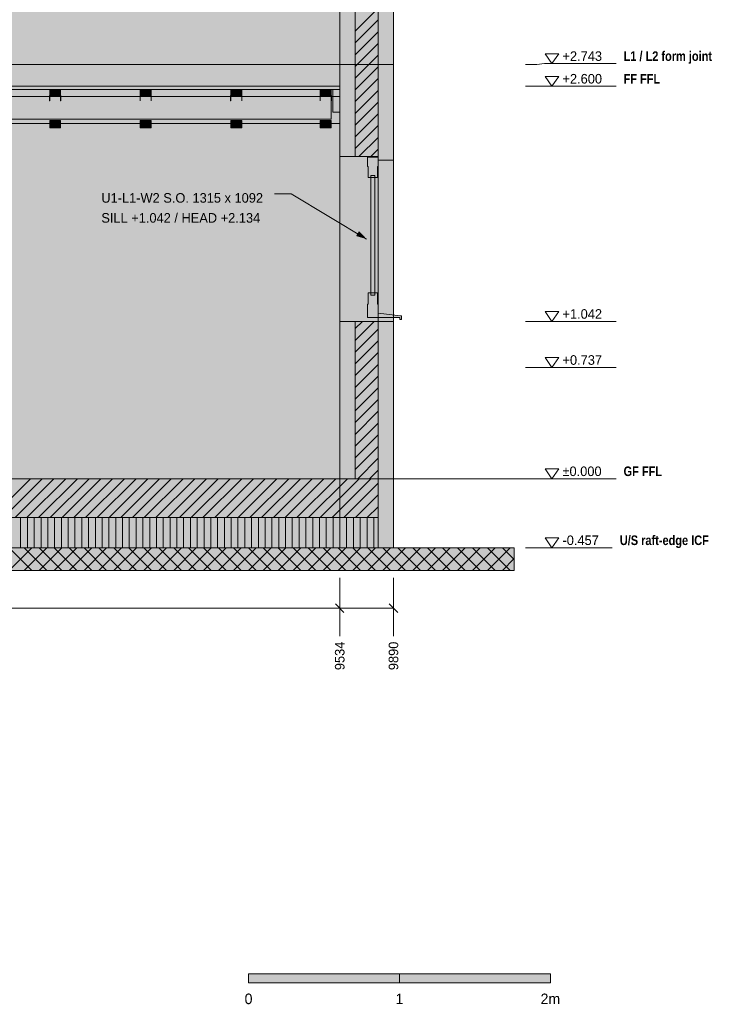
# Model space of a CAD drawing. Header units: millimetres. Extents: x -1634 to 12280, y -3482 to 9585.
# Tile 14 of 15: x 7414 to 12096, y -3482 to 3040. Entities that reach past the tile are written whole.
import ezdxf
from ezdxf.enums import TextEntityAlignment as Align

# ---------------------------------------------------------------- set-up
doc = ezdxf.new("R2010")
doc.units = ezdxf.units.MM
doc.linetypes.add('DASHED', pattern=[1.524, 1.27, -0.254])
for name, color, linetype in [('FILL-C_BDBDBF', 7, 'Continuous'), ('FILL-EPS', 7, 'Continuous'), ('FILL-INK', 7, 'Continuous'), ('FILL-LIGHT', 7, 'Continuous'), ('FILL-MASONRY_FILL', 7, 'Continuous'), ('FILL-STEEL_GREY', 7, 'Continuous'), ('FILL-TIMBER', 7, 'Continuous'), ('FILL-WHITE', 7, 'Continuous'), ('LINE-C_BF9E33', 7, 'Continuous'), ('LINE-CORE', 7, 'Continuous'), ('LINE-INK', 7, 'Continuous'), ('LINE-STEEL-DASH', 7, 'DASHED'), ('LINE-STEEL_GREY', 7, 'Continuous'), ('LINE-TIMBER_DK', 7, 'Continuous'), ('TEXT-INK', 7, 'Continuous'), ('TEXT-STEEL', 7, 'Continuous')]:
    doc.layers.add(name, color=color, linetype=linetype)
doc.styles.add('OpenSansCondensed-Bold', font='OpenSansCondensed-Bold.ttf')

msp = doc.modelspace()

# ---------------------------------------------------------------- hatches: boundary and pattern name
at = {"layer": 'FILL-C_BDBDBF', "true_color": 0xbdbdbf}
h = msp.add_hatch(color=9, dxfattribs=at)
h.dxf.hatch_style = 1
h.paths.add_polyline_path([(9663.5, 3480.2), (9714.5, 3480.2), (9788.4, 3480.2), (9788.4, 2134.1), (9636, 2134.1), (9636, 3480.2), (9661.8, 3480.2)])
h = msp.add_hatch(color=9, dxfattribs=at)
h.dxf.hatch_style = 1
h.paths.add_polyline_path([(9636, 0), (9636, 1041.8), (9694.5, 1041.8), (9697.6, 1041.8), (9761.9, 1041.8), (9788.4, 1041.8), (9788.4, -457.2), (9788.4, -322.5), (9788.4, 0), (9701, 0)])
at = {"layer": 'FILL-EPS', "true_color": 0xccffff}
h = msp.add_hatch(color=7, dxfattribs=at)
h.dxf.hatch_style = 1
h.paths.add_polyline_path([(9534.4, 2743.2), (9534.4, 3347.1), (9534.4, 3480.2), (9636, 3480.2), (9636, 2134.1), (9629.4, 2134.1), (9534.4, 2134.1), (9534.4, 2265.8), (9534.4, 2419.5), (9534.4, 2550.4)])
h = msp.add_hatch(color=7, dxfattribs=at)
h.dxf.hatch_style = 1
h.paths.add_polyline_path([(9890, 3480.2), (9890, 2991.2), (9890, 2743.2), (9890, 2209.6), (9890, 2109.1), (9826.4, 2109.1), (9789.5, 2109.1), (9789.5, 2118.1), (9789.5, 2134.1), (9788.4, 2134.1), (9788.4, 3480.2), (9839.7, 3480.2)])
h = msp.add_hatch(color=7, dxfattribs=at)
h.dxf.hatch_style = 1
h.paths.add_polyline_path([(9534.4, 682.1), (9534.4, 1041.8), (9636, 1041.8), (9636, 0), (9534.4, 0)])
h = msp.add_hatch(color=7, dxfattribs=at)
h.dxf.hatch_style = 1
h.paths.add_polyline_path([(9890, 1041.8), (9890, 825.6), (9890, 0), (9890, -134.7), (9890, -457.2), (9818.3, -457.2), (9788.4, -457.2), (9788.4, 1041.8), (9853.1, 1041.8)])
at = {"layer": 'FILL-INK', "true_color": 0x1a1a1a}
h = msp.add_hatch(color=250, dxfattribs=at)
h.dxf.hatch_style = 1
h.paths.add_polyline_path([(7612.6, 2503), (7612.4, 2503), (7611.4, 2503), (7611.4, 2509.4), (7611.4, 2538.6), (7611.6, 2538.6), (7612.6, 2538.6), (7612.6, 2509.4)])
h = msp.add_hatch(color=250, dxfattribs=at)
h.dxf.hatch_style = 1
h.paths.add_polyline_path([(7685.8, 2503), (7685.6, 2503), (7684.6, 2503), (7684.6, 2509.4), (7684.6, 2538.6), (7684.8, 2538.6), (7685.8, 2538.6), (7685.8, 2509.4)])
h = msp.add_hatch(color=250, dxfattribs=at)
h.dxf.hatch_style = 1
h.paths.add_polyline_path([(8212.6, 2503), (8212.4, 2503), (8211.4, 2503), (8211.4, 2509.4), (8211.4, 2538.6), (8211.6, 2538.6), (8212.6, 2538.6), (8212.6, 2509.4)])
h = msp.add_hatch(color=250, dxfattribs=at)
h.dxf.hatch_style = 1
h.paths.add_polyline_path([(8285.8, 2503), (8285.6, 2503), (8284.6, 2503), (8284.6, 2509.4), (8284.6, 2538.6), (8284.8, 2538.6), (8285.8, 2538.6), (8285.8, 2509.4)])
h = msp.add_hatch(color=250, dxfattribs=at)
h.dxf.hatch_style = 1
h.paths.add_polyline_path([(8812.6, 2503), (8812.4, 2503), (8811.4, 2503), (8811.4, 2509.4), (8811.4, 2538.6), (8811.6, 2538.6), (8812.6, 2538.6), (8812.6, 2509.4)])
h = msp.add_hatch(color=250, dxfattribs=at)
h.dxf.hatch_style = 1
h.paths.add_polyline_path([(8885.8, 2503), (8885.6, 2503), (8884.6, 2503), (8884.6, 2509.4), (8884.6, 2538.6), (8884.8, 2538.6), (8885.8, 2538.6), (8885.8, 2509.4)])
h = msp.add_hatch(color=250, dxfattribs=at)
h.dxf.hatch_style = 1
h.paths.add_polyline_path([(9405.2, 2503), (9404.2, 2503), (9404.2, 2509.4), (9404.2, 2538.6), (9404.4, 2538.6), (9405.4, 2538.6), (9405.4, 2509.4), (9405.4, 2503)])
h = msp.add_hatch(color=250, dxfattribs=at)
h.dxf.hatch_style = 1
h.paths.add_polyline_path([(9478.4, 2503), (9477.4, 2503), (9477.4, 2509.4), (9477.4, 2538.6), (9477.6, 2538.6), (9478.6, 2538.6), (9478.6, 2509.4), (9478.6, 2503)])
at = {"layer": 'FILL-INK', "true_color": 0x1a1a1f}
h = msp.add_hatch(color=250, dxfattribs=at)
h.dxf.hatch_style = 1
h.paths.add_polyline_path([(9712.2, 1587.7), (9642.4, 1607.4), (9662, 1640)])
at = {"layer": 'FILL-INK', "true_color": 0x14141a}
h = msp.add_hatch(color=250, dxfattribs=at)
h.dxf.hatch_style = 1
h.paths.add_polyline_path([(8929.9, -3340.4), (9929.9, -3340.4), (9929.9, -3280.4), (8929.9, -3280.4)])
at = {"layer": 'FILL-LIGHT', "true_color": 0xcccccf}
h = msp.add_hatch(color=254, dxfattribs=at)
h.dxf.hatch_style = 1
h.paths.add_polyline_path([(6779.6, -257.2), (101.6, -257.2), (101.6, -79.9), (101.6, 0), (3110.4, 0), (9788.4, 0), (9788.4, -177.3), (9788.4, -257.2)])
at = {"layer": 'FILL-MASONRY_FILL', "true_color": 0xe0d9cc}
h = msp.add_hatch(color=254, dxfattribs=at)
h.dxf.hatch_style = 1
h.paths.add_polyline_path([(6650.6, -607.2), (-800, -607.2), (-800, -509.9), (-800, -457.2), (3239.4, -457.2), (10690, -457.2), (10690, -554.5), (10690, -607.2)])
at = {"layer": 'FILL-STEEL_GREY', "true_color": 0x737378}
h = msp.add_hatch(color=8, dxfattribs=at)
h.dxf.hatch_style = 1
h.paths.add_polyline_path([(355.6, 2579.9), (355.6, 2600), (1450.8, 2600), (1555.6, 2600), (3746, 2600), (3955.6, 2600), (6146, 2600), (6355.6, 2600), (8546, 2600), (8755.6, 2600), (9466.4, 2600), (9534.4, 2600), (9534.4, 2598.1), (9534.4, 2578), (8823.6, 2578), (8755.6, 2578), (6565.2, 2578), (6355.6, 2578), (4165.2, 2578), (3955.6, 2578), (1765.2, 2578), (1555.6, 2578), (460.4, 2578), (355.6, 2578)])
at = {"layer": 'FILL-TIMBER', "true_color": 0xedd6a8}
h = msp.add_hatch(color=41, dxfattribs=at)
h.dxf.hatch_style = 1
h.paths.add_polyline_path([(7684.6, 2578), (7684.6, 2544.8), (7684.6, 2531), (7663.4, 2531), (7612.6, 2531), (7612.6, 2564.2), (7612.6, 2578), (7633.8, 2578)])
h = msp.add_hatch(color=41, dxfattribs=at)
h.dxf.hatch_style = 1
h.paths.add_polyline_path([(8284.6, 2578), (8284.6, 2544.8), (8284.6, 2531), (8263.4, 2531), (8212.6, 2531), (8212.6, 2564.2), (8212.6, 2578), (8233.8, 2578)])
h = msp.add_hatch(color=41, dxfattribs=at)
h.dxf.hatch_style = 1
h.paths.add_polyline_path([(8884.6, 2544.8), (8884.6, 2531), (8863.4, 2531), (8812.6, 2531), (8812.6, 2564.2), (8812.6, 2578), (8833.8, 2578), (8884.6, 2578)])
h = msp.add_hatch(color=41, dxfattribs=at)
h.dxf.hatch_style = 1
h.paths.add_polyline_path([(9477.4, 2544.8), (9477.4, 2531), (9456.2, 2531), (9405.4, 2531), (9405.4, 2564.2), (9405.4, 2578), (9426.6, 2578), (9477.4, 2578)])
h = msp.add_hatch(color=41, dxfattribs=at)
h.dxf.hatch_style = 1
h.paths.add_polyline_path([(9534.4, 2578), (9534.4, 2471.7), (9534.4, 2428), (9520.7, 2428), (9487.4, 2428), (9487.4, 2534.3), (9487.4, 2578), (9501.1, 2578)])
h = msp.add_hatch(color=41, dxfattribs=at)
h.dxf.hatch_style = 1
h.paths.add_polyline_path([(7684.6, 2372), (7684.6, 2338.7), (7684.6, 2325), (7663.6, 2325), (7612.6, 2325), (7612.6, 2358.3), (7612.6, 2372), (7633.6, 2372)])
h = msp.add_hatch(color=41, dxfattribs=at)
h.dxf.hatch_style = 1
h.paths.add_polyline_path([(8284.6, 2372), (8284.6, 2338.7), (8284.6, 2325), (8263.6, 2325), (8212.6, 2325), (8212.6, 2358.3), (8212.6, 2372), (8233.6, 2372)])
h = msp.add_hatch(color=41, dxfattribs=at)
h.dxf.hatch_style = 1
h.paths.add_polyline_path([(8884.6, 2338.7), (8884.6, 2325), (8863.6, 2325), (8812.6, 2325), (8812.6, 2358.3), (8812.6, 2372), (8833.6, 2372), (8884.6, 2372)])
h = msp.add_hatch(color=41, dxfattribs=at)
h.dxf.hatch_style = 1
h.paths.add_polyline_path([(9477.4, 2338.7), (9477.4, 2325), (9456.4, 2325), (9405.4, 2325), (9405.4, 2358.3), (9405.4, 2372), (9426.4, 2372), (9477.4, 2372)])
h = msp.add_hatch(color=41, dxfattribs=at)
h.dxf.hatch_style = 1
h.paths.add_polyline_path([(9722.2, 1994.1), (9722.2, 2052), (9722.2, 2069.1), (9718.2, 2069.1), (9718.2, 2091.4), (9718.2, 2129.1), (9762.2, 2129.1), (9788.2, 2129.1), (9788.2, 2106.8), (9788.2, 2069.1), (9784.2, 2069.1), (9784.2, 2011.2), (9784.2, 1994.1), (9770, 1994.1), (9767.2, 1994.1), (9767.2, 2009.1), (9743.5, 2009.1), (9739.2, 2009.1), (9739.2, 1994.1)])
h = msp.add_hatch(color=41, dxfattribs=at)
h.dxf.hatch_style = 1
h.paths.add_polyline_path([(9739.2, 1231.8), (9739.2, 1888.2), (9739.2, 1994.1), (9767.2, 1994.1), (9767.2, 1337.7), (9767.2, 1231.8)])
h = msp.add_hatch(color=41, dxfattribs=at)
h.dxf.hatch_style = 1
h.paths.add_polyline_path([(9722.2, 1156.8), (9722.2, 1214.7), (9722.2, 1231.8), (9736.4, 1231.8), (9739.2, 1231.8), (9739.2, 1216.8), (9762.9, 1216.8), (9767.2, 1216.8), (9767.2, 1231.8), (9784.2, 1231.8), (9784.2, 1173.9), (9784.2, 1156.8), (9788.2, 1156.8), (9788.2, 1134.5), (9788.2, 1096.8), (9882.5, 1085.4), (9937.2, 1078.8), (9941, 1078.8), (9943.2, 1078.8), (9943.2, 1070), (9943.2, 1054.8), (9936.9, 1054.8), (9933.2, 1054.8), (9933.2, 1059.2), (9933.2, 1066.8), (9797.2, 1066.8), (9718.2, 1066.8), (9718.2, 1077.8), (9718.2, 1096.8), (9718.2, 1119.1), (9718.2, 1156.8)])
at = {"layer": 'FILL-TIMBER', "true_color": 0xfced9e}
h = msp.add_hatch(color=41, dxfattribs=at)
h.dxf.hatch_style = 1
h.paths.add_polyline_path([(9788.4, -457.2), (6779.6, -457.2), (101.6, -457.2), (101.6, -388.3), (101.6, -357.2), (101.6, -288.3), (101.6, -257.2), (3110.4, -257.2), (9788.4, -257.2), (9788.4, -326.1), (9788.4, -357.2), (9788.4, -426.1)])
at = {"layer": 'FILL-WHITE', "true_color": 0xffffff}
h = msp.add_hatch(color=7, dxfattribs=at)
h.dxf.hatch_style = 1
h.paths.add_polyline_path([(355.8, 5288.2), (4556.6, 8229.6), (5333.4, 8229.6), (9534.1, 5288.2), (9534.1, 2743.2), (355.8, 2743.2)])
h.paths.add_polyline_path([(5970, 3632.6), (5970, 4699.9), (5269.5, 4699.9), (5269.5, 3632.6)], flags=0)
h = msp.add_hatch(color=7, dxfattribs=at)
h.dxf.hatch_style = 1
h.paths.add_polyline_path([(355.8, 5029.2), (365.8, 5029.2), (365.8, 5295.2), (4556.6, 8229.6), (5333.4, 8229.6), (5388.4, 8191.1), (5428.5, 8163), (5429.3, 8162.5), (9487.8, 5320.7), (9524.2, 5295.2), (9524.2, 5029.2), (9534.1, 5029.2), (9534.1, 2743.2), (355.8, 2743.2)])
h.paths.add_polyline_path([(5995, 3632.6), (5995, 4724.9), (5993.4, 4724.8), (5993.4, 4724.9), (5244.5, 4724.9), (5244.5, 3632.6)], flags=0)
h = msp.add_hatch(color=7, dxfattribs=at)
h.dxf.hatch_style = 1
h.paths.add_polyline_path([(9534.1, 5288.2), (9890, 5039), (9890, 2743.2), (9534.1, 2743.2)])
h = msp.add_hatch(color=7, dxfattribs=at)
h.dxf.hatch_style = 1
h.paths.add_polyline_path([(9890, 5029.2), (9890, 2743.2), (9534.4, 2743.2), (9534.1, 2743.2), (9534.1, 4214.1), (9534.1, 4214.5), (9534.1, 4214.5), (9534.1, 5029.2), (9534.4, 5029.2)])
h = msp.add_hatch(color=7, dxfattribs=at)
h.dxf.hatch_style = 1
h.paths.add_polyline_path([(9534.4, 2743.2), (9534.4, 5029.2), (9890, 5029.2), (9890, 2743.2)])
h = msp.add_hatch(color=7, dxfattribs=at)
h.dxf.hatch_style = 1
h.paths.add_polyline_path([(355.8, 0), (355.8, 2743.2), (9534.1, 2743.2), (9534.1, 0)])
h = msp.add_hatch(color=7, dxfattribs=at)
h.dxf.hatch_style = 1
h.paths.add_polyline_path([(355.8, 2743.2), (9534.1, 2743.2), (9534.1, 0), (355.8, 0), (355.8, 2743.2)])
h = msp.add_hatch(color=7, dxfattribs=at)
h.dxf.hatch_style = 1
h.paths.add_polyline_path([(9534.1, 2743.2), (9533.9, 2741.6), (9533.9, 2741.6)])
h = msp.add_hatch(color=7, dxfattribs=at)
h.dxf.hatch_style = 1
h.paths.add_polyline_path([(9534.4, 2743.2), (9890, 2743.2), (9890, 0), (9534.4, 0), (9534.1, 0), (9534.1, 2743.2), (9534.1, 2743.2), (9534.1, 2743.2), (9534.1, 2744.8), (9534.2, 2744.8)])
h = msp.add_hatch(color=7, dxfattribs=at)
h.dxf.hatch_style = 1
h.paths.add_polyline_path([(9534.1, 0), (9534.1, 2743.2), (9890, 2743.2), (9890, 0), (9534.1, 0)])
h = msp.add_hatch(color=7, dxfattribs=at)
h.dxf.hatch_style = 1
h.paths.add_polyline_path([(9535.7, 2742.9), (9535.7, 2742.8), (9534.1, 2743.2)])
h = msp.add_hatch(color=7, dxfattribs=at)
h.dxf.hatch_style = 1
h.paths.add_polyline_path([(9534.4, 0), (9534.4, 2743.2), (9890, 2743.2), (9890, 0)])
h = msp.add_hatch(color=7, dxfattribs=at)
h.dxf.hatch_style = 1
h.paths.add_polyline_path([(9890.2, 2741.6), (9890.2, 2741.6), (9890, 2743.2)])
h = msp.add_hatch(color=7, dxfattribs=at)
h.dxf.hatch_style = 1
h.paths.add_polyline_path([(355.6, 2578), (355.6, 2600), (2755.6, 2600), (5155.6, 2600), (7555.6, 2600), (9534.4, 2600), (9534.4, 2578), (7555.6, 2578), (5155.6, 2578), (2755.6, 2578), (355.6, 2578)])
h = msp.add_hatch(color=7, dxfattribs=at)
h.dxf.hatch_style = 1
h.paths.add_polyline_path([(1555.6, 2600), (2755.6, 2600), (5155.6, 2600), (7555.6, 2600), (8755.6, 2600), (9534.4, 2600), (9534.4, 2578), (7555.6, 2578), (5155.6, 2578), (2755.6, 2578), (1555.6, 2578), (355.6, 2578), (355.6, 2600)])
h = msp.add_hatch(color=7, dxfattribs=at)
h.dxf.hatch_style = 1
h.paths.add_polyline_path([(1555.6, 2600), (3955.6, 2600), (6355.6, 2600), (7555.6, 2600), (8755.6, 2600), (9534.4, 2600), (9534.4, 2578), (8755.6, 2578), (6355.6, 2578), (3955.6, 2578), (1555.6, 2578), (355.6, 2578), (355.6, 2600)])
h = msp.add_hatch(color=7, dxfattribs=at)
h.dxf.hatch_style = 1
h.paths.add_polyline_path([(1555.6, 2600), (2755.6, 2600), (5155.6, 2600), (7555.6, 2600), (8755.6, 2600), (9534.4, 2600), (9534.4, 2578), (7555.6, 2578), (5155.6, 2578), (2755.6, 2578), (1555.6, 2578), (355.6, 2578), (355.6, 2600)])
h = msp.add_hatch(color=7, dxfattribs=at)
h.dxf.hatch_style = 1
h.paths.add_polyline_path([(1555.6, 2600), (3955.6, 2600), (6355.6, 2600), (7555.6, 2600), (8755.6, 2600), (9534.4, 2600), (9534.4, 2578), (8755.6, 2578), (6355.6, 2578), (3955.6, 2578), (1555.6, 2578), (355.6, 2578), (355.6, 2600)])
h = msp.add_hatch(color=7, dxfattribs=at)
h.dxf.hatch_style = 1
h.paths.add_polyline_path([(1555.6, 2600), (2755.6, 2600), (5155.6, 2600), (7555.6, 2600), (8755.6, 2600), (9534.4, 2600), (9534.4, 2578), (7555.6, 2578), (5155.6, 2578), (2755.6, 2578), (1555.6, 2578), (355.6, 2578), (355.6, 2600)])
h = msp.add_hatch(color=7, dxfattribs=at)
h.dxf.hatch_style = 1
h.paths.add_polyline_path([(1555.6, 2600), (3955.6, 2600), (6355.6, 2600), (7555.6, 2600), (8755.6, 2600), (9534.4, 2600), (9534.4, 2578), (8755.6, 2578), (6355.6, 2578), (3955.6, 2578), (1555.6, 2578), (355.6, 2578), (355.6, 2600)])
h = msp.add_hatch(color=7, dxfattribs=at)
h.dxf.hatch_style = 1
h.paths.add_polyline_path([(6355.6, 2600), (7555.6, 2600), (8755.6, 2600), (9534.4, 2600), (9534.4, 2578), (8755.6, 2578), (6355.6, 2578), (5155.6, 2578), (5115.5, 2578), (5115.5, 2600)])
h = msp.add_hatch(color=7, dxfattribs=at)
h.dxf.hatch_style = 1
h.paths.add_polyline_path([(5115.5, 2531), (9487.4, 2531), (9487.4, 2578), (9534.4, 2578), (9534.4, 2353), (5115.5, 2353)])
h = msp.add_hatch(color=7, dxfattribs=at)
h.dxf.hatch_style = 1
h.paths.add_polyline_path([(7612.6, 2578), (7684.6, 2578), (7684.6, 2531), (7612.6, 2531)])
h = msp.add_hatch(color=7, dxfattribs=at)
h.dxf.hatch_style = 1
h.paths.add_polyline_path([(8212.6, 2578), (8284.6, 2578), (8284.6, 2531), (8212.6, 2531)])
h = msp.add_hatch(color=7, dxfattribs=at)
h.dxf.hatch_style = 1
h.paths.add_polyline_path([(8812.6, 2578), (8884.6, 2578), (8884.6, 2531), (8812.6, 2531)])
h = msp.add_hatch(color=7, dxfattribs=at)
h.dxf.hatch_style = 1
h.paths.add_polyline_path([(9405.4, 2578), (9477.4, 2578), (9477.4, 2531), (9405.4, 2531)])
h = msp.add_hatch(color=7, dxfattribs=at)
h.dxf.hatch_style = 1
h.paths.add_polyline_path([(5115.5, 2531), (9534.4, 2531), (9534.4, 2353), (5115.5, 2353)])
h = msp.add_hatch(color=7, dxfattribs=at)
h.dxf.hatch_style = 1
h.paths.add_polyline_path([(6412.6, 2531), (9477.4, 2531), (9477.4, 2381), (6412.6, 2381)])
h = msp.add_hatch(color=7, dxfattribs=at)
h.dxf.hatch_style = 1
h.paths.add_polyline_path([(9477.4, 2531), (9477.4, 2381), (6412.6, 2381), (6412.6, 2531)])
h = msp.add_hatch(color=7, dxfattribs=at)
h.dxf.hatch_style = 1
h.paths.add_polyline_path([(7612.6, 2372), (7684.6, 2372), (7684.6, 2325), (7612.6, 2325)])
h = msp.add_hatch(color=7, dxfattribs=at)
h.dxf.hatch_style = 1
h.paths.add_polyline_path([(8212.6, 2372), (8284.6, 2372), (8284.6, 2325), (8212.6, 2325)])
h = msp.add_hatch(color=7, dxfattribs=at)
h.dxf.hatch_style = 1
h.paths.add_polyline_path([(8812.6, 2372), (8884.6, 2372), (8884.6, 2325), (8812.6, 2325)])
h = msp.add_hatch(color=7, dxfattribs=at)
h.dxf.hatch_style = 1
h.paths.add_polyline_path([(9405.4, 2372), (9477.4, 2372), (9477.4, 2325), (9405.4, 2325)])
h = msp.add_hatch(color=7, dxfattribs=at)
h.dxf.hatch_style = 1
h.paths.add_polyline_path([(9789.5, 2134.1), (9789.5, 0), (9534.4, 0), (9534.4, 2134.1)])
h = msp.add_hatch(color=7, dxfattribs=at)
h.dxf.hatch_style = 1
h.paths.add_polyline_path([(9534.4, 0), (9534.4, 2134.1), (9789.5, 2134.1), (9789.5, 0)])
h = msp.add_hatch(color=7, dxfattribs=at)
h.dxf.hatch_style = 1
h.paths.add_polyline_path([(9789.5, 2134.1), (9789.5, 1041.8), (9534.4, 1041.8), (9534.4, 2134.1)])
h = msp.add_hatch(color=7, dxfattribs=at)
h.dxf.hatch_style = 1
h.paths.add_polyline_path([(9789.5, 2109.1), (9890, 2109.1), (9890, 0), (9789.5, 0)])
h = msp.add_hatch(color=7, dxfattribs=at)
h.dxf.hatch_style = 1
h.paths.add_polyline_path([(9789.5, 0), (9789.5, 2109.1), (9890, 2109.1), (9890, 0), (9789.5, 0)])
h = msp.add_hatch(color=7, dxfattribs=at)
h.dxf.hatch_style = 1
h.paths.add_polyline_path([(9890, 2109.1), (9890, 1041.8), (9789.5, 1041.8), (9789.5, 2109.1)])
h = msp.add_hatch(color=7, dxfattribs=at)
h.dxf.hatch_style = 1
h.paths.add_polyline_path([(101.6, 0), (9788.4, 0), (9788.4, -257.2), (101.6, -257.2)])
h = msp.add_hatch(color=7, dxfattribs=at)
h.dxf.hatch_style = 1
h.paths.add_polyline_path([(355.8, 0), (9534.1, 0), (9534.1, -457.2), (355.8, -457.2)])
h = msp.add_hatch(color=7, dxfattribs=at)
h.dxf.hatch_style = 1
h.paths.add_polyline_path([(355.8, 0), (457.4, 0), (9534.1, 0), (9534.1, -457.2), (457.4, -457.2), (355.8, -457.2)])
h = msp.add_hatch(color=7, dxfattribs=at)
h.dxf.hatch_style = 1
h.paths.add_polyline_path([(9534.1, -457.2), (9534.1, 0), (9890, 0), (9890, -457.2), (9534.1, -457.2)])
h = msp.add_hatch(color=7, dxfattribs=at)
h.dxf.hatch_style = 1
h.paths.add_polyline_path([(9788.4, 0), (9788.4, -457.2), (9534.1, -457.2), (9534.1, 0)])
h = msp.add_hatch(color=7, dxfattribs=at)
h.dxf.hatch_style = 1
h.paths.add_polyline_path([(9890, 0), (9890, -457.2), (9788.4, -457.2), (9788.4, 0)])
h = msp.add_hatch(color=7, dxfattribs=at)
h.dxf.hatch_style = 1
h.paths.add_polyline_path([(9788.4, 0), (9890, 0), (9890, -457.2), (9788.4, -457.2)])
h = msp.add_hatch(color=7, dxfattribs=at)
h.dxf.hatch_style = 1
h.paths.add_polyline_path([(9929.9, -3340.4), (10929.9, -3340.4), (10929.9, -3280.4), (9929.9, -3280.4)])

# ---------------------------------------------------------------- linework, layer by layer
at = {"layer": 'LINE-C_BF9E33', "lineweight": 5}
for p, q in [((7420, -457.2), (7420, -257.2)), ((7465, -457.2), (7465, -257.2)), ((7510, -457.2), (7510, -257.2)), ((7555, -457.2), (7555, -257.2)), ((7600, -457.2), (7600, -257.2)), ((7645, -457.2), (7645, -257.2)), ((7690, -457.2), (7690, -257.2)), ((7735, -457.2), (7735, -257.2)), ((7780, -457.2), (7780, -257.2)), ((7825, -457.2), (7825, -257.2)), ((7870, -457.2), (7870, -257.2)), ((7915, -457.2), (7915, -257.2)), ((7960, -457.2), (7960, -257.2)), ((8005, -457.2), (8005, -257.2)), ((8050, -457.2), (8050, -257.2)), ((8095, -457.2), (8095, -257.2)), ((8140, -457.2), (8140, -257.2)), ((8185, -457.2), (8185, -257.2)), ((8230, -457.2), (8230, -257.2)), ((8275, -457.2), (8275, -257.2)), ((8320, -457.2), (8320, -257.2)), ((8365, -457.2), (8365, -257.2)), ((8410, -457.2), (8410, -257.2)), ((8455, -457.2), (8455, -257.2)), ((8500, -457.2), (8500, -257.2)), ((8545, -457.2), (8545, -257.2)), ((8590, -457.2), (8590, -257.2)), ((8635, -457.2), (8635, -257.2)), ((8680, -457.2), (8680, -257.2)), ((8725, -457.2), (8725, -257.2)), ((8770, -457.2), (8770, -257.2)), ((8815, -457.2), (8815, -257.2)), ((8860, -457.2), (8860, -257.2)), ((8905, -457.2), (8905, -257.2)), ((8950, -457.2), (8950, -257.2)), ((8995, -457.2), (8995, -257.2)), ((9040, -457.2), (9040, -257.2)), ((9085, -457.2), (9085, -257.2)), ((9130, -457.2), (9130, -257.2)), ((9175, -457.2), (9175, -257.2)), ((9220, -457.2), (9220, -257.2)), ((9265, -457.2), (9265, -257.2)), ((9310, -457.2), (9310, -257.2)), ((9355, -457.2), (9355, -257.2)), ((9400, -457.2), (9400, -257.2)), ((9445, -457.2), (9445, -257.2)), ((9490, -457.2), (9490, -257.2)), ((9535, -457.2), (9535, -257.2)), ((9580, -457.2), (9580, -257.2)), ((9625, -457.2), (9625, -257.2)), ((9670, -457.2), (9670, -257.2)), ((9715, -457.2), (9715, -257.2)), ((9760, -457.2), (9760, -257.2))]:
    msp.add_line(p, q, dxfattribs=at)
at = {"layer": 'LINE-CORE', "lineweight": 5}
for points in [[(355.8, 5288.2), (4556.6, 8229.6), (5333.4, 8229.6), (5333.4, 8229.6), (5333.4, 8229.6), (9534.1, 5288.2), (9534.1, 5288.2), (9534.1, 2743.2), (9534.1, 2743.2), (355.8, 2743.2)], [(355.8, 5029.2), (365.8, 5029.2), (365.8, 5295.2), (4556.6, 8229.6), (4556.6, 8229.6), (4556.6, 8229.6), (5333.4, 8229.6), (5333.4, 8229.6), (5388.4, 8191.1), (5428.5, 8163), (5429.3, 8162.5), (9487.8, 5320.7), (9524.2, 5295.2), (9524.2, 5029.2), (9534.1, 5029.2), (9534.1, 2743.2), (9534.1, 2743.2), (355.8, 2743.2)], [(9534.1, 5288.2), (9890, 5039), (9890, 2743.2), (9534.1, 2743.2)], [(9890, 5029.2), (9890, 2743.2), (9534.4, 2743.2), (9534.1, 2743.2), (9534.1, 4214.1), (9534.1, 4214.5), (9534.1, 4214.5), (9534.1, 5029.2), (9534.4, 5029.2)], [(9534.4, 2743.2), (9534.4, 5029.2), (9890, 5029.2), (9890, 5029.2), (9890, 2743.2), (9534.4, 2743.2)], [(355.8, 2743.2), (355.8, 2743.2), (9534.1, 2743.2), (9534.1, 0), (355.8, 0), (355.8, 2743.2), (355.8, 2743.2)], [(355.8, 0), (355.8, 2743.2), (9534.1, 2743.2), (9534.1, 0), (355.8, 0)], [(9534.1, 2743.2), (9533.9, 2741.6), (9533.9, 2741.6)], [(9534.4, 2743.2), (9890, 2743.2), (9890, 0), (9890, 0), (9890, 0), (9534.4, 0), (9534.4, 0), (9534.4, 0), (9534.1, 0), (9534.1, 2743.2), (9534.1, 2743.2), (9534.1, 2743.2), (9534.1, 2744.8), (9534.2, 2744.8), (9534.2, 2744.8)], [(9534.1, 0), (9534.1, 0), (9534.1, 2743.2), (9890, 2743.2), (9890, 2743.2), (9890, 2743.2), (9890, 2743.2), (9890, 0), (9534.1, 0), (9534.1, 0)], [(9535.7, 2742.9), (9535.7, 2742.8), (9534.1, 2743.2), (9534.1, 2743.2)], [(9534.4, 0), (9534.4, 2743.2), (9890, 2743.2), (9890, 2743.2), (9890, 0), (9534.4, 0)], [(9890.2, 2741.6), (9890.2, 2741.6), (9890, 2743.2)], [(355.6, 2578), (355.6, 2600), (2755.6, 2600), (2755.6, 2600), (5155.6, 2600), (5155.6, 2600), (7555.6, 2600), (7555.6, 2600), (9534.4, 2600), (9534.4, 2600), (9534.4, 2578), (7555.6, 2578), (7555.6, 2578), (5155.6, 2578), (5155.6, 2578), (2755.6, 2578), (2755.6, 2578), (355.6, 2578), (355.6, 2578), (355.6, 2578)], [(1555.6, 2600), (2755.6, 2600), (5155.6, 2600), (7555.6, 2600), (8755.6, 2600), (9534.4, 2600), (9534.4, 2578), (7555.6, 2578), (5155.6, 2578), (2755.6, 2578), (1555.6, 2578), (355.6, 2578), (355.6, 2600)], [(1555.6, 2600), (3955.6, 2600), (6355.6, 2600), (7555.6, 2600), (8755.6, 2600), (9534.4, 2600), (9534.4, 2578), (8755.6, 2578), (6355.6, 2578), (3955.6, 2578), (1555.6, 2578), (355.6, 2578), (355.6, 2600)], [(1555.6, 2600), (2755.6, 2600), (5155.6, 2600), (7555.6, 2600), (8755.6, 2600), (9534.4, 2600), (9534.4, 2578), (7555.6, 2578), (5155.6, 2578), (2755.6, 2578), (1555.6, 2578), (355.6, 2578), (355.6, 2600)], [(1555.6, 2600), (3955.6, 2600), (6355.6, 2600), (7555.6, 2600), (8755.6, 2600), (9534.4, 2600), (9534.4, 2578), (8755.6, 2578), (6355.6, 2578), (3955.6, 2578), (1555.6, 2578), (355.6, 2578), (355.6, 2600)], [(1555.6, 2600), (2755.6, 2600), (5155.6, 2600), (7555.6, 2600), (8755.6, 2600), (9534.4, 2600), (9534.4, 2578), (7555.6, 2578), (5155.6, 2578), (2755.6, 2578), (1555.6, 2578), (355.6, 2578), (355.6, 2600)], [(1555.6, 2600), (3955.6, 2600), (6355.6, 2600), (7555.6, 2600), (8755.6, 2600), (9534.4, 2600), (9534.4, 2578), (8755.6, 2578), (6355.6, 2578), (3955.6, 2578), (1555.6, 2578), (355.6, 2578), (355.6, 2600)], [(6355.6, 2600), (7555.6, 2600), (8755.6, 2600), (9534.4, 2600), (9534.4, 2578), (8755.6, 2578), (6355.6, 2578), (5155.6, 2578), (5115.5, 2578), (5115.5, 2600)], [(5115.5, 2531), (9487.4, 2531), (9487.4, 2578), (9534.4, 2578), (9534.4, 2353), (9534.4, 2353), (5115.5, 2353), (5115.5, 2531)], [(7612.6, 2578), (7684.6, 2578), (7684.6, 2531), (7612.6, 2531)], [(8212.6, 2578), (8284.6, 2578), (8284.6, 2531), (8212.6, 2531)], [(8812.6, 2578), (8884.6, 2578), (8884.6, 2531), (8812.6, 2531)], [(9405.4, 2578), (9477.4, 2578), (9477.4, 2531), (9405.4, 2531)], [(5115.5, 2531), (9534.4, 2531), (9534.4, 2531), (9534.4, 2353), (5115.5, 2353), (5115.5, 2353)], [(6412.6, 2531), (9477.4, 2531), (9477.4, 2381), (6412.6, 2381)], [(9477.4, 2531), (9477.4, 2381), (6412.6, 2381), (6412.6, 2531)], [(7612.6, 2372), (7684.6, 2372), (7684.6, 2325), (7612.6, 2325)], [(8212.6, 2372), (8284.6, 2372), (8284.6, 2325), (8212.6, 2325)], [(8812.6, 2372), (8884.6, 2372), (8884.6, 2325), (8812.6, 2325)], [(9405.4, 2372), (9477.4, 2372), (9477.4, 2325), (9405.4, 2325)], [(9789.5, 2134.1), (9789.5, 0), (9789.5, 0), (9534.4, 0), (9534.4, 2134.1), (9534.4, 2134.1)], [(9534.4, 0), (9534.4, 2134.1), (9789.5, 2134.1), (9789.5, 2134.1), (9789.5, 0), (9534.4, 0)], [(9789.5, 2134.1), (9789.5, 1041.8), (9789.5, 1041.8), (9534.4, 1041.8), (9534.4, 2134.1), (9534.4, 2134.1)], [(9789.5, 2109.1), (9789.5, 2109.1), (9890, 2109.1), (9890, 0), (9890, 0), (9890, 0), (9890, 0), (9789.5, 0), (9789.5, 2109.1)], [(9789.5, 0), (9789.5, 0), (9789.5, 2109.1), (9890, 2109.1), (9890, 2109.1), (9890, 2109.1), (9890, 0), (9789.5, 0), (9789.5, 0)], [(9890, 2109.1), (9890, 1041.8), (9890, 1041.8), (9789.5, 1041.8), (9789.5, 2109.1), (9789.5, 2109.1)], [(101.6, 0), (9788.4, 0), (9788.4, 0), (9788.4, -257.2), (101.6, -257.2)], [(355.8, 0), (9534.1, 0), (9534.1, -457.2), (355.8, -457.2)], [(355.8, 0), (355.8, 0), (355.8, 0), (457.4, 0), (9534.1, 0), (9534.1, -457.2), (9534.1, -457.2), (9534.1, -457.2), (9534.1, -457.2), (457.4, -457.2), (457.4, -457.2), (457.4, -457.2), (355.8, -457.2), (355.8, 0)], [(9534.1, -457.2), (9534.1, -457.2), (9534.1, 0), (9890, 0), (9890, 0), (9890, 0), (9890, 0), (9890, -457.2), (9534.1, -457.2), (9534.1, -457.2)], [(9788.4, 0), (9788.4, -457.2), (9534.1, -457.2), (9534.1, 0)], [(9890, 0), (9890, -457.2), (9788.4, -457.2), (9788.4, 0), (9788.4, 0)], [(9788.4, 0), (9890, 0), (9890, 0), (9890, -457.2), (9788.4, -457.2)]]:
    msp.add_lwpolyline(points, close=True, dxfattribs=at)
at = {"layer": 'LINE-INK', "lineweight": 5}
for p, q in [((10765, 2743), (10840, 2743)), ((10840, 2743), (10890, 2750)), ((10890, 2750), (11364.8, 2750)), ((10765, 2600), (10840, 2600)), ((10840, 2600), (10890, 2600)), ((10890, 2600), (11364.8, 2600)), ((9212.2, 1887.7), (9102.2, 1887.7)), ((9712.2, 1587.7), (9212.2, 1887.7)), ((10765, 1042), (10840, 1042)), ((10840, 1042), (10890, 1042)), ((10890, 1042), (11364.8, 1042)), ((10765, 737), (10840, 737)), ((10840, 737), (10890, 737)), ((10890, 737), (11364.8, 737)), ((10765, 0), (10840, 0)), ((10840, 0), (10890, 0)), ((10890, 0), (11364.8, 0)), ((10765, -457), (10840, -457)), ((10840, -457), (10890, -457)), ((10890, -457), (11340, -457)), ((9534, -657.2), (9534, -932.2)), ((9890, -657.2), (9890, -932.2)), ((9505.7, -828.9), (9562.3, -885.5)), ((9861.7, -828.9), (9918.3, -885.5)), ((0, -857.2), (9890, -857.2)), ((9534, -932.2), (9534, -998.2)), ((9890, -932.2), (9890, -998.2)), ((9534, -998.2), (9534, -1042.2)), ((9890, -998.2), (9890, -1042.2))]:
    msp.add_line(p, q, dxfattribs=at)
for points in [[(9534.4, 2743.2), (9534.4, 3347.1), (9534.4, 3480.2), (9636, 3480.2), (9636, 2134.1), (9629.4, 2134.1), (9534.4, 2134.1), (9534.4, 2265.8), (9534.4, 2419.5), (9534.4, 2550.4)], [(9663.5, 3480.2), (9714.5, 3480.2), (9788.4, 3480.2), (9788.4, 2134.1), (9636, 2134.1), (9636, 3480.2), (9661.8, 3480.2)], [(9890, 3480.2), (9890, 2991.2), (9890, 2743.2), (9890, 2209.6), (9890, 2109.1), (9826.4, 2109.1), (9789.5, 2109.1), (9789.5, 2118.1), (9789.5, 2134.1), (9788.4, 2134.1), (9788.4, 3480.2), (9839.7, 3480.2)], [(10940, 2750), (10895, 2815), (10985, 2815)], [(10940, 2600), (10895, 2665), (10985, 2665)], [(355.6, 2579.9), (355.6, 2600), (1450.8, 2600), (1555.6, 2600), (3746, 2600), (3955.6, 2600), (6146, 2600), (6355.6, 2600), (8546, 2600), (8755.6, 2600), (9466.4, 2600), (9534.4, 2600), (9534.4, 2598.1), (9534.4, 2578), (8823.6, 2578), (8755.6, 2578), (6565.2, 2578), (6355.6, 2578), (4165.2, 2578), (3955.6, 2578), (1765.2, 2578), (1555.6, 2578), (460.4, 2578), (355.6, 2578)], [(7684.6, 2578), (7684.6, 2544.8), (7684.6, 2531), (7663.4, 2531), (7612.6, 2531), (7612.6, 2564.2), (7612.6, 2578), (7633.8, 2578)], [(8284.6, 2578), (8284.6, 2544.8), (8284.6, 2531), (8263.4, 2531), (8212.6, 2531), (8212.6, 2564.2), (8212.6, 2578), (8233.8, 2578)], [(8884.6, 2544.8), (8884.6, 2531), (8863.4, 2531), (8812.6, 2531), (8812.6, 2564.2), (8812.6, 2578), (8833.8, 2578), (8884.6, 2578)], [(9477.4, 2544.8), (9477.4, 2531), (9456.2, 2531), (9405.4, 2531), (9405.4, 2564.2), (9405.4, 2578), (9426.6, 2578), (9477.4, 2578)], [(9534.4, 2578), (9534.4, 2471.7), (9534.4, 2428), (9520.7, 2428), (9487.4, 2428), (9487.4, 2534.3), (9487.4, 2578), (9501.1, 2578)], [(7612.6, 2503), (7612.4, 2503), (7611.4, 2503), (7611.4, 2509.4), (7611.4, 2538.6), (7611.6, 2538.6), (7612.6, 2538.6), (7612.6, 2509.4)], [(7685.8, 2503), (7685.6, 2503), (7684.6, 2503), (7684.6, 2509.4), (7684.6, 2538.6), (7684.8, 2538.6), (7685.8, 2538.6), (7685.8, 2509.4)], [(8212.6, 2503), (8212.4, 2503), (8211.4, 2503), (8211.4, 2509.4), (8211.4, 2538.6), (8211.6, 2538.6), (8212.6, 2538.6), (8212.6, 2509.4)], [(8285.8, 2503), (8285.6, 2503), (8284.6, 2503), (8284.6, 2509.4), (8284.6, 2538.6), (8284.8, 2538.6), (8285.8, 2538.6), (8285.8, 2509.4)], [(8812.6, 2503), (8812.4, 2503), (8811.4, 2503), (8811.4, 2509.4), (8811.4, 2538.6), (8811.6, 2538.6), (8812.6, 2538.6), (8812.6, 2509.4)], [(8885.8, 2503), (8885.6, 2503), (8884.6, 2503), (8884.6, 2509.4), (8884.6, 2538.6), (8884.8, 2538.6), (8885.8, 2538.6), (8885.8, 2509.4)], [(9405.2, 2503), (9404.2, 2503), (9404.2, 2509.4), (9404.2, 2538.6), (9404.4, 2538.6), (9405.4, 2538.6), (9405.4, 2509.4), (9405.4, 2503)], [(9478.4, 2503), (9477.4, 2503), (9477.4, 2509.4), (9477.4, 2538.6), (9477.6, 2538.6), (9478.6, 2538.6), (9478.6, 2509.4), (9478.6, 2503)], [(7684.6, 2372), (7684.6, 2338.7), (7684.6, 2325), (7663.6, 2325), (7612.6, 2325), (7612.6, 2358.3), (7612.6, 2372), (7633.6, 2372)], [(8284.6, 2372), (8284.6, 2338.7), (8284.6, 2325), (8263.6, 2325), (8212.6, 2325), (8212.6, 2358.3), (8212.6, 2372), (8233.6, 2372)], [(8884.6, 2338.7), (8884.6, 2325), (8863.6, 2325), (8812.6, 2325), (8812.6, 2358.3), (8812.6, 2372), (8833.6, 2372), (8884.6, 2372)], [(9477.4, 2338.7), (9477.4, 2325), (9456.4, 2325), (9405.4, 2325), (9405.4, 2358.3), (9405.4, 2372), (9426.4, 2372), (9477.4, 2372)], [(9722.2, 1994.1), (9722.2, 2052), (9722.2, 2069.1), (9718.2, 2069.1), (9718.2, 2091.4), (9718.2, 2129.1), (9762.2, 2129.1), (9788.2, 2129.1), (9788.2, 2106.8), (9788.2, 2069.1), (9784.2, 2069.1), (9784.2, 2011.2), (9784.2, 1994.1), (9770, 1994.1), (9767.2, 1994.1), (9767.2, 2009.1), (9743.5, 2009.1), (9739.2, 2009.1), (9739.2, 1994.1)], [(9739.2, 1231.8), (9739.2, 1888.2), (9739.2, 1994.1), (9767.2, 1994.1), (9767.2, 1337.7), (9767.2, 1231.8)], [(9722.2, 1156.8), (9722.2, 1214.7), (9722.2, 1231.8), (9736.4, 1231.8), (9739.2, 1231.8), (9739.2, 1216.8), (9762.9, 1216.8), (9767.2, 1216.8), (9767.2, 1231.8), (9784.2, 1231.8), (9784.2, 1173.9), (9784.2, 1156.8), (9788.2, 1156.8), (9788.2, 1134.5), (9788.2, 1096.8), (9882.5, 1085.4), (9937.2, 1078.8), (9941, 1078.8), (9943.2, 1078.8), (9943.2, 1070), (9943.2, 1054.8), (9936.9, 1054.8), (9933.2, 1054.8), (9933.2, 1059.2), (9933.2, 1066.8), (9797.2, 1066.8), (9718.2, 1066.8), (9718.2, 1077.8), (9718.2, 1096.8), (9718.2, 1119.1), (9718.2, 1156.8)], [(10940, 1042), (10895, 1107), (10985, 1107)], [(9534.4, 682.1), (9534.4, 1041.8), (9636, 1041.8), (9636, 0), (9534.4, 0)], [(9788.4, 1041.8), (9853.1, 1041.8), (9890, 1041.8), (9890, 825.6), (9890, 0), (9890, -134.7), (9890, -457.2), (9818.3, -457.2), (9788.4, -457.2), (9788.4, -457.2), (9788.4, -322.5), (9788.4, 0), (9701, 0), (9636, 0), (9534.4, 0), (9534.4, 682.1), (9534.4, 1041.8), (9636, 1041.8), (9694.5, 1041.8), (9697.6, 1041.8), (9761.9, 1041.8)], [(9636, 0), (9636, 1041.8), (9694.5, 1041.8), (9697.6, 1041.8), (9761.9, 1041.8), (9788.4, 1041.8), (9788.4, -457.2), (9788.4, -457.2), (9788.4, -322.5), (9788.4, 0), (9701, 0)], [(9890, 1041.8), (9890, 825.6), (9890, 0), (9890, -134.7), (9890, -457.2), (9818.3, -457.2), (9788.4, -457.2), (9788.4, 1041.8), (9853.1, 1041.8)], [(10940, 737), (10895, 802), (10985, 802)], [(6779.6, -257.2), (101.6, -257.2), (101.6, -79.9), (101.6, 0), (3110.4, 0), (9788.4, 0), (9788.4, -177.3), (9788.4, -257.2)], [(10940, 0), (10895, 65), (10985, 65)], [(9788.4, -457.2), (6779.6, -457.2), (101.6, -457.2), (101.6, -388.3), (101.6, -357.2), (101.6, -288.3), (101.6, -257.2), (3110.4, -257.2), (9788.4, -257.2), (9788.4, -326.1), (9788.4, -357.2), (9788.4, -426.1)], [(10940, -457), (10895, -392), (10985, -392)], [(6650.6, -607.2), (-800, -607.2), (-800, -509.9), (-800, -457.2), (3239.4, -457.2), (10690, -457.2), (10690, -554.5), (10690, -607.2)], [(8929.9, -3340.4), (9929.9, -3340.4), (9929.9, -3280.4), (8929.9, -3280.4)], [(9929.9, -3340.4), (10929.9, -3340.4), (10929.9, -3280.4), (9929.9, -3280.4)]]:
    msp.add_lwpolyline(points, close=True, dxfattribs=at)
msp.add_lwpolyline([(9890, 3480.2), (9890, 2991.2), (9890, 2743.2), (9890, 2209.6), (9890, 2109.1), (9826.4, 2109.1), (9789.5, 2109.1), (9789.5, 2118.1), (9789.5, 2134.1), (9788.4, 2134.1), (9636, 2134.1), (9629.4, 2134.1), (9534.4, 2134.1), (9534.4, 2265.8), (9534.4, 2419.5), (9534.4, 2550.4), (9534.4, 2743.2), (9534.4, 3347.1)], dxfattribs=at)
at = {"layer": 'LINE-STEEL-DASH', "lineweight": 5}
msp.add_line((-1200, 0), (11090, 0), dxfattribs=at)
at = {"layer": 'LINE-STEEL_GREY', "lineweight": 5}
for p, q in [((9636, 2964.3), (9788.4, 3116.7)), ((9636, 2886.5), (9788.4, 3038.9)), ((9636, 2808.7), (9788.4, 2961.1)), ((9636, 2730.9), (9788.4, 2883.3)), ((9636, 2653.2), (9788.4, 2805.6)), ((9636, 2575.4), (9788.4, 2727.8)), ((9636, 2497.6), (9788.4, 2650)), ((9636, 2419.8), (9788.4, 2572.2)), ((9636, 2342), (9788.4, 2494.4)), ((9636, 2264.3), (9788.4, 2416.7)), ((9636, 2186.5), (9788.4, 2338.9)), ((9661.4, 2134.1), (9788.4, 2261.1)), ((9739.2, 2134.1), (9788.4, 2183.3)), ((9636, 916.1), (9761.7, 1041.8)), ((9636, 993.9), (9683.9, 1041.8)), ((9636, 838.4), (9788.4, 990.8)), ((9636, 760.6), (9788.4, 913)), ((9636, 682.8), (9788.4, 835.2)), ((9636, 605), (9788.4, 757.4)), ((9636, 527.2), (9788.4, 679.6)), ((9636, 449.4), (9788.4, 601.8)), ((9636, 371.7), (9788.4, 524.1)), ((9636, 293.9), (9788.4, 446.3)), ((9636, 216.1), (9788.4, 368.5)), ((9636, 138.3), (9788.4, 290.7)), ((9636, 60.5), (9788.4, 212.9)), ((9653.2, 0), (9788.4, 135.2)), ((7227.6, -257.2), (7484.8, 0)), ((7305.4, -257.2), (7562.6, 0)), ((7383.2, -257.2), (7640.4, 0)), ((7461, -257.2), (7718.2, 0)), ((7538.8, -257.2), (7796, 0)), ((7616.5, -257.2), (7873.7, 0)), ((7694.3, -257.2), (7951.5, 0)), ((7772.1, -257.2), (8029.3, 0)), ((7849.9, -257.2), (8107.1, 0)), ((7927.7, -257.2), (8184.9, 0)), ((8005.5, -257.2), (8262.7, 0)), ((8083.2, -257.2), (8340.4, 0)), ((8161, -257.2), (8418.2, 0)), ((8238.8, -257.2), (8496, 0)), ((8316.6, -257.2), (8573.8, 0)), ((8394.4, -257.2), (8651.6, 0)), ((8472.1, -257.2), (8729.3, 0)), ((8549.9, -257.2), (8807.1, 0)), ((8627.7, -257.2), (8884.9, 0)), ((8705.5, -257.2), (8962.7, 0)), ((8783.3, -257.2), (9040.5, 0)), ((8861.1, -257.2), (9118.3, 0)), ((8938.8, -257.2), (9196, 0)), ((9016.6, -257.2), (9273.8, 0)), ((9094.4, -257.2), (9351.6, 0)), ((9172.2, -257.2), (9429.4, 0)), ((9250, -257.2), (9507.2, 0)), ((9327.7, -257.2), (9584.9, 0)), ((9405.5, -257.2), (9662.7, 0)), ((9483.3, -257.2), (9740.5, 0)), ((9731, 0), (9788.4, 57.4)), ((9561.1, -257.2), (9788.4, -29.9)), ((9788.4, -20.4), (9788.4, -20.4)), ((9638.9, -257.2), (9788.4, -107.7)), ((9788.4, -98.2), (9788.4, -98.2)), ((9716.6, -257.2), (9788.4, -185.4)), ((9788.4, -176), (9788.4, -176)), ((9788.4, -253.8), (9788.4, -253.8)), ((9788.4, -331.5), (9788.4, -331.5)), ((9788.4, -409.3), (9788.4, -409.3))]:
    msp.add_line(p, q, dxfattribs=at)
at = {"layer": 'LINE-TIMBER_DK', "lineweight": 5}
for p, q in [((7344.9, -607.2), (7494.9, -457.2)), ((7344.9, -457.2), (7494.9, -607.2)), ((7443.9, -607.2), (7593.9, -457.2)), ((7443.9, -457.2), (7593.9, -607.2)), ((7542.9, -607.2), (7692.9, -457.2)), ((7542.9, -457.2), (7692.9, -607.2)), ((7641.9, -607.2), (7791.9, -457.2)), ((7641.9, -457.2), (7791.9, -607.2)), ((7740.9, -607.2), (7890.9, -457.2)), ((7740.9, -457.2), (7890.9, -607.2)), ((7839.8, -607.2), (7989.8, -457.2)), ((7839.8, -457.2), (7989.8, -607.2)), ((7938.8, -607.2), (8088.8, -457.2)), ((7938.8, -457.2), (8088.8, -607.2)), ((8037.8, -607.2), (8187.8, -457.2)), ((8037.8, -457.2), (8187.8, -607.2)), ((8136.8, -607.2), (8286.8, -457.2)), ((8136.8, -457.2), (8286.8, -607.2)), ((8235.8, -607.2), (8385.8, -457.2)), ((8235.8, -457.2), (8385.8, -607.2)), ((8334.8, -607.2), (8484.8, -457.2)), ((8334.8, -457.2), (8484.8, -607.2)), ((8433.8, -607.2), (8583.8, -457.2)), ((8433.8, -457.2), (8583.8, -607.2)), ((8532.8, -607.2), (8682.8, -457.2)), ((8532.8, -457.2), (8682.8, -607.2)), ((8631.8, -607.2), (8781.8, -457.2)), ((8631.8, -457.2), (8781.8, -607.2)), ((8730.8, -607.2), (8880.8, -457.2)), ((8730.8, -457.2), (8880.8, -607.2)), ((8829.8, -607.2), (8979.8, -457.2)), ((8829.8, -457.2), (8979.8, -607.2)), ((8928.8, -607.2), (9078.8, -457.2)), ((8928.8, -457.2), (9078.8, -607.2)), ((9027.8, -607.2), (9177.8, -457.2)), ((9027.8, -457.2), (9177.8, -607.2)), ((9126.8, -607.2), (9276.8, -457.2)), ((9126.8, -457.2), (9276.8, -607.2)), ((9225.8, -607.2), (9375.8, -457.2)), ((9225.8, -457.2), (9375.8, -607.2)), ((9324.8, -607.2), (9474.8, -457.2)), ((9324.8, -457.2), (9474.8, -607.2)), ((9423.8, -607.2), (9573.8, -457.2)), ((9423.8, -457.2), (9573.8, -607.2)), ((9522.8, -607.2), (9672.8, -457.2)), ((9522.8, -457.2), (9672.8, -607.2)), ((9621.8, -607.2), (9771.8, -457.2)), ((9621.8, -457.2), (9771.8, -607.2)), ((9720.8, -607.2), (9870.8, -457.2)), ((9720.8, -457.2), (9870.8, -607.2)), ((9819.7, -607.2), (9969.7, -457.2)), ((9819.7, -457.2), (9969.7, -607.2)), ((9918.7, -607.2), (10068.7, -457.2)), ((9918.7, -457.2), (10068.7, -607.2)), ((10017.7, -607.2), (10167.7, -457.2)), ((10017.7, -457.2), (10167.7, -607.2)), ((10116.7, -607.2), (10266.7, -457.2)), ((10116.7, -457.2), (10266.7, -607.2)), ((10215.7, -607.2), (10365.7, -457.2)), ((10215.7, -457.2), (10365.7, -607.2)), ((10314.7, -607.2), (10464.7, -457.2)), ((10314.7, -457.2), (10464.7, -607.2)), ((10413.7, -607.2), (10563.7, -457.2)), ((10413.7, -457.2), (10563.7, -607.2)), ((10512.7, -607.2), (10662.7, -457.2)), ((10512.7, -457.2), (10662.7, -607.2)), ((10611.7, -457.2), (10690, -535.5)), ((10611.7, -607.2), (10690, -528.9))]:
    msp.add_line(p, q, dxfattribs=at)

# ---------------------------------------------------------------- texts
at = {"layer": 'TEXT-INK'}
for s, p in [('+2.743', (11010, 2767.5)), ('+2.600', (11010, 2617.5)), ('U1-L1-W2 S.O. 1315 x 1092', (7954.5, 1828.2)), ('SILL +1.042 / HEAD +2.134', (7954.5, 1695.9)), ('+1.042', (11010, 1059.5)), ('+0.737', (11010, 754.5)), ('±0.000', (11010, 17.5)), ('-0.457', (11010, -439.5))]:
    msp.add_text(s, height=63.5, dxfattribs=at).set_placement(p)
for s, p in [('9534', (9565.8, -1268.3)), ('9890', (9921.8, -1268.3))]:
    msp.add_text(s, height=63.5, rotation=90, dxfattribs=at).set_placement(p)
for s, height, p in [('0', 69.8, (8929.9, -3480.4)), ('1', 69.8, (9929.9, -3480.4)), ('2m', 69.85, (10929.9, -3480.4))]:
    msp.add_text(s, height=height, dxfattribs=at).set_placement(p, align=Align.CENTER)
at = {"layer": 'TEXT-STEEL', "style": 'OpenSansCondensed-Bold'}
for s, p in [('L1 / L2 form joint', (11414.8, 2767.5)), ('FF FFL', (11414.8, 2617.5)), ('GF FFL', (11414.8, 17.5)), ('U/S raft-edge ICF', (11390, -439.5))]:
    msp.add_text(s, height=63.5, dxfattribs=at).set_placement(p)

doc.saveas('drawing.dxf')
